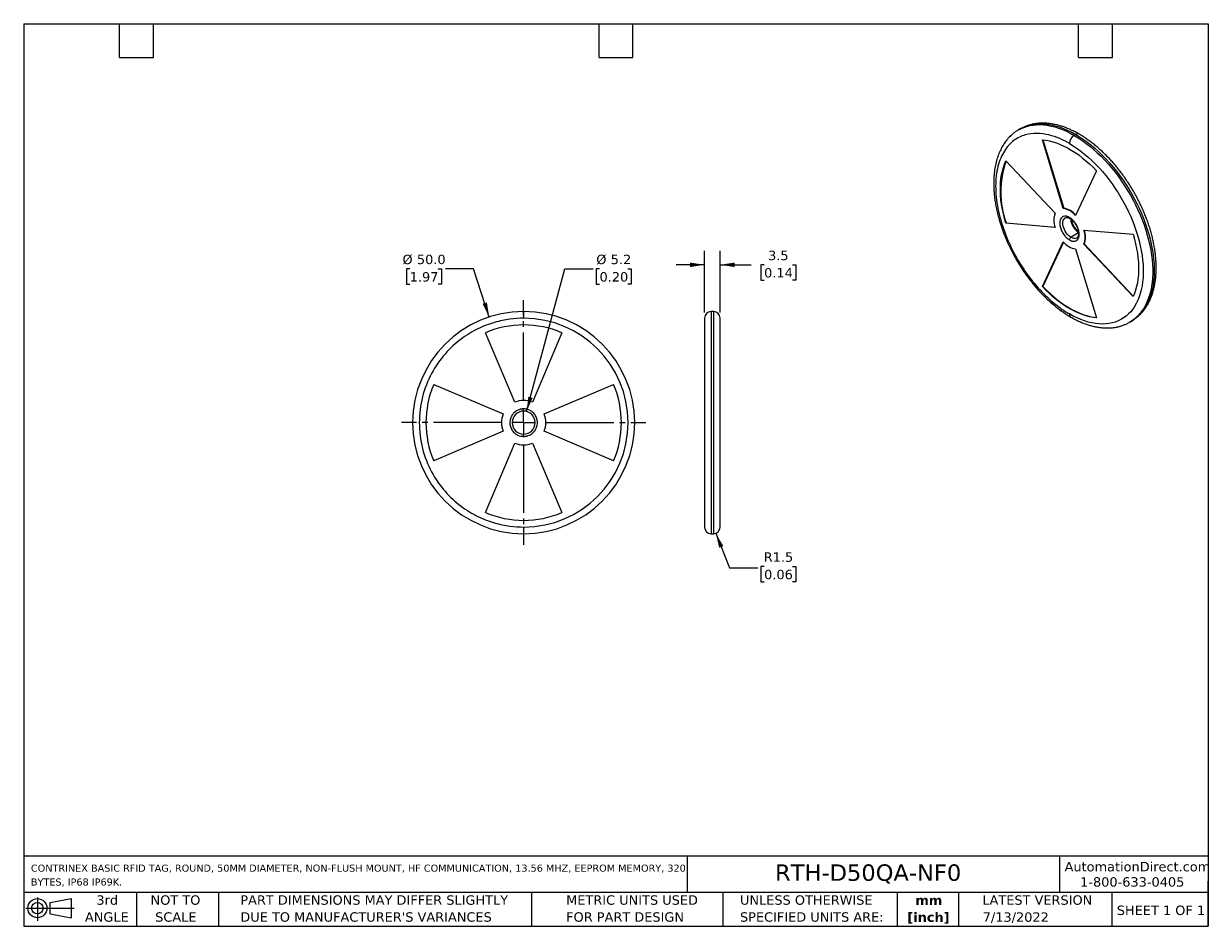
# Model space of a CAD drawing. Header units: millimetres. Extents: x 6 to 273, y 6 to 210.
import ezdxf

# ---------------------------------------------------------------- set-up
doc = ezdxf.new("R2010")
doc.units = ezdxf.units.MM
doc.linetypes.add('SLD-Center', pattern=[19.05, 15.24, -1.27, 1.27, -1.27])
doc.linetypes.add('SLD-Solid', pattern=[0])
doc.layers.add('CENTER', color=40, linetype='SLD-Center')
doc.layers.add('DIMENSIONS', color=140, linetype='SLD-Solid', lineweight=25)
doc.layers.add('TEXT', color=140, linetype='SLD-Solid', lineweight=25)
doc.styles.add('SLDTEXTSTYLE0', font='VERDANA.TTF')
doc.styles.add('SLDTEXTSTYLE1', font='VERDANAB.TTF')
doc.dimstyles.new('SLDDIMSTYLE0', dxfattribs={"dimtxt": 2.158008, "dimasz": 3.302, "dimexe": 0, "dimexo": 0.0625, "dimgap": 0.539502, "dimtad": 0, "dimtih": 1, "dimtoh": 1, "dimrnd": 1e-09, "dimzin": 4, "dimdsep": 46, "dimtxsty": 'SLDTEXTSTYLE0', "dimsah": 1, "dimcen": 0, "dimadec": 0, "dimazin": 1, "dimtfac": 1, "dimtofl": 0, "dimtmove": 0, "dimatfit": 3, "dimfxl": 0, "dimfrac": 2, "dimtolj": 1, "dimtzin": 12, "dimarcsym": 0})
doc.dimstyles.new('SLDDIMSTYLE1', dxfattribs={"dimtxt": 2.158008, "dimasz": 3.302, "dimexe": 0, "dimexo": 0.0625, "dimgap": 0.539502, "dimtad": 0, "dimtih": 1, "dimtoh": 1, "dimrnd": 1e-09, "dimzin": 12, "dimdsep": 46, "dimtxsty": 'SLDTEXTSTYLE0', "dimsah": 1, "dimcen": 0, "dimadec": 0, "dimazin": 3, "dimtfac": 1, "dimtofl": 0, "dimtmove": 0, "dimatfit": 3, "dimfxl": 0, "dimfrac": 2, "dimtolj": 1, "dimtzin": 12, "dimarcsym": 0})
doc.dimstyles.new('SLDDIMSTYLE2', dxfattribs={"dimtxt": 2.158008, "dimasz": 3.302, "dimexe": 0, "dimexo": 0.0625, "dimgap": 0.539502, "dimtad": 0, "dimtih": 1, "dimtoh": 1, "dimrnd": 1e-09, "dimzin": 12, "dimdsep": 46, "dimtxsty": 'SLDTEXTSTYLE0', "dimsah": 1, "dimcen": 0.09, "dimadec": 0, "dimazin": 3, "dimtfac": 1, "dimtmove": 0, "dimatfit": 0, "dimfxl": 0, "dimfrac": 2, "dimtolj": 1, "dimtzin": 12, "dimarcsym": 0})
doc.dimstyles.new('SLDDIMSTYLE3', dxfattribs={"dimtxt": 2.158008, "dimasz": 3.302, "dimexe": 0, "dimexo": 0.0625, "dimgap": 0.539502, "dimtad": 0, "dimtih": 1, "dimtoh": 1, "dimrnd": 1e-09, "dimzin": 12, "dimdsep": 46, "dimtxsty": 'SLDTEXTSTYLE0', "dimsah": 1, "dimcen": 0, "dimadec": 0, "dimazin": 3, "dimtfac": 1, "dimtofl": 0, "dimtmove": 0, "dimatfit": 3, "dimfxl": 0, "dimfrac": 2, "dimtolj": 1, "dimtzin": 12, "dimarcsym": 0})

# ---------------------------------------------------------------- blocks, each defined once
blk = doc.blocks.new('Block11')
at = {"color": 7, "linetype": 'SLD-Solid', "lineweight": 18}
for p, q in [((0, 2.88), (10.87, 2.88)), ((2.59, 5.31), (2.59, 0)), ((5.48, 4.17), (10.18, 5.03)), ((5.48, 1.6), (5.48, 4.17)), ((10.18, 5.03), (10.18, 0.73)), ((5.48, 1.6), (10.18, 0.73))]:
    blk.add_line(p, q, dxfattribs=at)
for radius in [2.15, 1.29]:
    blk.add_circle((2.59, 2.88), radius, dxfattribs=at)
blk = doc.blocks.new('Block12')
at = {"color": 7, "linetype": 'Continuous'}
blk.add_blockref('Block11', (0, 0), dxfattribs=at)
blk = doc.blocks.new('SW_NOTE_0')
at = {"layer": 'TEXT', "color": 0, "char_height": 1.5875, "attachment_point": 1, "style": 'SLDTEXTSTYLE0'}
for s, insert in [('CONTRINEX BASIC RFID TAG, ROUND, 50MM DIAMETER, NON-FLUSH MOUNT, HF COMMUNICATION, 13.56 MHZ, EEPROM MEMORY, 320 ', (0, 2.02)), ('BYTES, IP68 IP69K.', (0, -1.1))]:
    blk.add_mtext(s, dxfattribs=dict(at, insert=insert))
blk = doc.blocks.new('SW_NOTE_0_1')
at = {"layer": 'TEXT', "color": 0, "char_height": 2.117, "attachment_point": 2, "style": 'SLDTEXTSTYLE1'}
for s, insert in [('mm', (2.84, 2.69)), ('[inch]', (2.76, -1.13))]:
    blk.add_mtext(s, dxfattribs=dict(at, insert=insert))
blk = doc.blocks.new('SW_NOTE_0_2')
at = {"layer": 'TEXT', "color": 0, "char_height": 2.1167, "attachment_point": 1, "style": 'SLDTEXTSTYLE0'}
for s, insert in [('UNLESS OTHERWISE ', (0, 2.69)), ('SPECIFIED UNITS ARE:', (0, -1.13))]:
    blk.add_mtext(s, dxfattribs=dict(at, insert=insert))
blk = doc.blocks.new('SW_NOTE_0_3')
at = {"layer": 'TEXT', "color": 0, "char_height": 2.1167, "attachment_point": 1, "style": 'SLDTEXTSTYLE0'}
for s, insert in [('PART DIMENSIONS MAY DIFFER SLIGHTLY ', (0, 2.69)), ("DUE TO MANUFACTURER'S VARIANCES", (0, -1.13))]:
    blk.add_mtext(s, dxfattribs=dict(at, insert=insert))
blk = doc.blocks.new('SW_NOTE_0_4')
at = {"layer": 'TEXT', "color": 0, "char_height": 2.117, "attachment_point": 2, "style": 'SLDTEXTSTYLE0'}
for s, insert in [('NOT TO', (5.26, 2.69)), ('SCALE', (5.35, -1.13))]:
    blk.add_mtext(s, dxfattribs=dict(at, insert=insert))
blk = doc.blocks.new('SW_NOTE_0_5')
at = {"layer": 'TEXT', "color": 0, "char_height": 2.117, "attachment_point": 2, "style": 'SLDTEXTSTYLE0'}
for s, insert in [('3rd', (2.32, 2.69)), ('ANGLE', (2.22, -1.13))]:
    blk.add_mtext(s, dxfattribs=dict(at, insert=insert))
blk = doc.blocks.new('SW_NOTE_0_6')
at = {"layer": 'TEXT', "color": 0, "char_height": 2.1167, "attachment_point": 1, "style": 'SLDTEXTSTYLE0'}
for s, insert in [('METRIC UNITS USED ', (0, 2.69)), ('FOR PART DESIGN', (0, -1.13))]:
    blk.add_mtext(s, dxfattribs=dict(at, insert=insert))
blk = doc.blocks.new('_D')
at = {"layer": 'DIMENSIONS'}
for p, q in [((93.25, 154.36), (92.52, 154.36)), ((92.52, 154.36), (92.52, 150.93)), ((99.66, 154.36), (100.38, 154.36)), ((100.38, 154.36), (100.38, 150.93)), ((107.64, 154.36), (101.29, 154.36)), ((111.17, 143.51), (107.64, 154.36)), ((92.52, 150.93), (93.25, 150.93)), ((100.38, 150.93), (99.66, 150.93))]:
    blk.add_line(p, q, dxfattribs=at)
blk.add_solid([(111.17, 143.51), (110.63, 146.81), (109.67, 146.49)], dxfattribs=at)
at = {"layer": 'DIMENSIONS', "char_height": 2.117, "attachment_point": 1, "style": 'SLDTEXTSTYLE0'}
for s, insert in [('%%c', (91.62, 157.54)), ('50.0', (94.88, 157.54)), ('1.97', (93.25, 153.62))]:
    blk.add_mtext(s, dxfattribs=dict(at, insert=insert))
blk = doc.blocks.new('_D_1')
at = {"layer": 'DIMENSIONS'}
for p, q in [((119.58, 122.25), (128.19, 154.36)), ((128.19, 154.36), (134.54, 154.36)), ((135.99, 154.36), (135.26, 154.36)), ((135.26, 154.36), (135.26, 150.93)), ((142.4, 154.36), (143.13, 154.36)), ((143.13, 154.36), (143.13, 150.93)), ((135.26, 150.93), (135.99, 150.93)), ((143.13, 150.93), (142.4, 150.93))]:
    blk.add_line(p, q, dxfattribs=at)
blk.add_solid([(119.58, 122.25), (120.93, 125.31), (119.95, 125.57)], dxfattribs=at)
at = {"layer": 'DIMENSIONS', "char_height": 2.117, "attachment_point": 1, "style": 'SLDTEXTSTYLE0'}
for s, insert in [('%%c', (135.26, 157.54)), ('5.2', (138.52, 157.54)), ('0.20', (135.99, 153.62))]:
    blk.add_mtext(s, dxfattribs=dict(at, insert=insert))
blk = doc.blocks.new('SW_CENTERMARKSYMBOL_0')
at = {"layer": 'CENTER', "color": 0}
for p, q in [((0, 5.08), (0, 27.54)), ((-5.08, 0), (-27.54, 0)), ((0, 0), (-2.54, 0)), ((0, 0), (0, 2.54)), ((0, 0), (0, -2.54)), ((0, 0), (2.54, 0)), ((5.08, 0), (27.54, 0)), ((0, -5.08), (0, -27.54))]:
    blk.add_line(p, q, dxfattribs=at)
blk = doc.blocks.new('_D_2')
at = {"layer": 'DIMENSIONS'}
for p, q in [((159.63, 144.51), (159.63, 158.44)), ((163.13, 144.51), (163.13, 158.44)), ((159.63, 155.27), (153.28, 155.27)), ((163.13, 155.27), (170.12, 155.27)), ((173.05, 155.27), (172.32, 155.27)), ((172.32, 155.27), (172.32, 151.84)), ((179.46, 155.27), (180.18, 155.27)), ((180.18, 155.27), (180.18, 151.84)), ((172.32, 151.84), (173.05, 151.84)), ((180.18, 151.84), (179.46, 151.84))]:
    blk.add_line(p, q, dxfattribs=at)
for points in [[(159.63, 155.27), (156.33, 155.78), (156.33, 154.76)], [(163.13, 155.27), (166.44, 154.76), (166.44, 155.78)]]:
    blk.add_solid(points, dxfattribs=at)
at = {"layer": 'DIMENSIONS', "char_height": 2.117, "attachment_point": 1, "style": 'SLDTEXTSTYLE0'}
for s, insert in [('3.5', (173.94, 158.44)), ('0.14', (173.05, 154.53))]:
    blk.add_mtext(s, dxfattribs=dict(at, insert=insert))
blk = doc.blocks.new('_D_3')
at = {"layer": 'DIMENSIONS'}
for p, q in [((162.18, 94.84), (165.25, 87.05)), ((165.25, 87.05), (171.6, 87.05)), ((173.05, 87.35), (172.32, 87.35)), ((172.32, 87.35), (172.32, 83.92)), ((179.46, 87.35), (180.18, 87.35)), ((180.18, 87.35), (180.18, 83.92)), ((172.32, 83.92), (173.05, 83.92)), ((180.18, 83.92), (179.46, 83.92))]:
    blk.add_line(p, q, dxfattribs=at)
blk.add_solid([(162.18, 94.84), (162.92, 91.58), (163.86, 91.95)], dxfattribs=at)
at = {"layer": 'DIMENSIONS', "char_height": 2.117, "attachment_point": 1, "style": 'SLDTEXTSTYLE0'}
for s, insert in [('R1.5', (172.96, 90.53)), ('0.06', (173.05, 86.61))]:
    blk.add_mtext(s, dxfattribs=dict(at, insert=insert))

msp = doc.modelspace()

# ---------------------------------------------------------------- linework, layer by layer
for p, q in [((230.706, 185.855), (230.353, 185.651)), ((243.205, 184.618), (242.852, 184.414)), ((240.41, 167.943), (235.713, 183.433)), ((235.821, 183.423), (240.499, 167.995)), ((227.471, 178.673), (238.537, 166.862)), ((247.869, 176.415), (243.172, 166.348)), ((240.499, 167.995), (240.41, 167.943)), ((227.471, 164.635), (227.561, 164.687)), ((238.537, 163.671), (227.471, 164.635)), ((227.561, 164.687), (238.518, 163.733)), ((245.045, 163.104), (256.111, 162.14)), ((235.713, 150.361), (240.41, 160.427)), ((240.454, 160.381), (235.802, 150.413)), ((243.831, 162.443), (242.145, 161.469)), ((243.172, 158.832), (247.869, 143.343)), ((245.045, 159.914), (245.135, 159.966)), ((256.111, 148.102), (245.045, 159.914)), ((245.135, 159.966), (256.156, 148.201)), ((235.802, 150.413), (235.713, 150.361)), ((118.912, 144.737), (118.912, 143.237)), ((161.134, 144.737), (161.134, 94.737)), ((161.634, 144.737), (161.134, 144.737)), ((161.634, 144.737), (161.634, 94.737)), ((159.634, 143.237), (159.634, 96.237)), ((255.351, 142.349), (255.704, 142.553)), ((116.958, 124.34), (110.316, 139.988)), ((127.508, 139.988), (120.865, 124.34)), ((98.661, 128.333), (114.309, 121.691)), ((123.514, 121.691), (139.163, 128.333)), ((114.309, 117.784), (98.661, 111.141)), ((139.163, 111.141), (123.514, 117.784)), ((110.316, 99.486), (116.958, 115.135)), ((120.865, 115.135), (127.508, 99.486)), ((118.912, 96.237), (118.912, 94.737)), ((161.134, 94.737), (161.634, 94.737))]:
    msp.add_line(p, q)
at = {"flags": 128}
for points in [[(230.348, 185.649), (230.828, 185.906), (231.489, 186.198), (232.178, 186.434), (232.894, 186.615), (233.634, 186.74), (234.397, 186.808), (235.182, 186.82), (235.985, 186.775), (236.806, 186.673), (237.641, 186.515), (238.49, 186.301), (239.349, 186.031), (240.217, 185.707), (241.092, 185.328), (241.971, 184.897), (242.852, 184.414)], [(230.706, 185.855), (231.181, 186.11), (231.842, 186.402), (232.531, 186.638), (233.247, 186.819), (233.987, 186.944), (234.751, 187.012), (235.535, 187.024), (236.339, 186.979), (237.159, 186.877), (237.995, 186.719), (238.843, 186.505), (239.702, 186.235), (240.571, 185.911), (241.445, 185.532), (242.324, 185.101), (243.205, 184.618)], [(242.852, 184.414), (243.733, 183.88), (244.612, 183.296), (245.486, 182.665), (246.354, 181.987), (247.214, 181.264), (248.062, 180.499), (248.898, 179.692), (249.718, 178.847), (250.522, 177.964), (251.306, 177.047), (252.069, 176.098), (252.81, 175.118), (253.526, 174.111), (254.215, 173.078), (254.876, 172.023), (255.507, 170.948), (256.106, 169.856), (256.673, 168.749), (257.205, 167.63), (257.701, 166.503), (258.161, 165.369), (258.583, 164.232), (258.965, 163.094), (259.307, 161.958), (259.609, 160.828), (259.869, 159.705), (260.086, 158.593), (260.261, 157.495), (260.392, 156.413), (260.48, 155.349), (260.524, 154.307), (260.524, 153.289), (260.48, 152.298), (260.392, 151.336), (260.261, 150.405), (260.086, 149.508), (259.869, 148.648), (259.609, 147.825), (259.307, 147.043), (258.965, 146.302), (258.583, 145.606), (258.161, 144.955), (257.701, 144.352), (257.205, 143.798), (256.673, 143.294), (256.106, 142.841), (255.507, 142.441), (255.337, 142.341)], [(243.205, 184.618), (244.086, 184.084), (244.965, 183.5), (245.84, 182.869), (246.708, 182.191), (247.567, 181.468), (248.416, 180.703), (249.251, 179.896), (250.072, 179.051), (250.875, 178.168), (251.66, 177.251), (252.423, 176.302), (253.163, 175.322), (253.879, 174.315), (254.568, 173.282), (255.229, 172.227), (255.86, 171.152), (256.46, 170.06), (257.026, 168.953), (257.558, 167.835), (258.055, 166.707), (258.515, 165.573), (258.936, 164.436), (259.319, 163.298), (259.661, 162.162), (259.962, 161.032), (260.222, 159.909), (260.44, 158.797), (260.614, 157.699), (260.746, 156.617), (260.833, 155.553), (260.877, 154.511), (260.877, 153.493), (260.833, 152.502), (260.746, 151.54), (260.614, 150.609), (260.44, 149.713), (260.222, 148.852), (259.962, 148.029), (259.661, 147.247), (259.319, 146.506), (258.936, 145.81), (258.515, 145.16), (258.055, 144.556), (257.558, 144.002), (257.026, 143.498), (256.46, 143.045), (255.86, 142.645), (255.704, 142.553)], [(235.713, 183.433), (236.487, 183.337), (237.277, 183.185), (238.08, 182.975), (238.894, 182.71), (239.716, 182.389), (240.543, 182.014), (241.375, 181.586), (242.207, 181.105), (243.039, 180.574), (243.866, 179.993), (244.688, 179.365), (245.502, 178.691), (246.305, 177.973), (247.095, 177.214), (247.869, 176.415)], [(241.791, 182.577), (242.646, 182.057), (243.5, 181.488), (244.348, 180.872), (245.19, 180.209), (246.023, 179.501), (246.845, 178.75), (247.653, 177.959), (248.445, 177.129), (249.22, 176.263), (249.976, 175.363), (250.709, 174.43), (251.419, 173.469), (252.104, 172.481), (252.761, 171.468), (253.389, 170.435), (253.986, 169.382), (254.551, 168.314), (255.082, 167.232), (255.578, 166.141), (256.037, 165.042), (256.459, 163.939), (256.841, 162.834), (257.184, 161.731), (257.486, 160.632), (257.746, 159.54), (257.964, 158.459), (258.139, 157.391), (258.27, 156.338), (258.358, 155.305), (258.403, 154.292), (258.403, 153.304), (258.358, 152.343), (258.27, 151.411), (258.139, 150.51), (257.964, 149.644), (257.746, 148.814), (257.486, 148.023), (257.184, 147.273), (256.841, 146.565), (256.459, 145.902), (256.037, 145.286), (255.578, 144.717), (255.082, 144.198), (254.551, 143.73), (253.986, 143.313), (253.389, 142.951), (252.761, 142.642), (252.104, 142.388), (251.419, 142.19), (250.709, 142.048), (249.976, 141.963), (249.22, 141.935), (248.445, 141.963), (247.653, 142.049), (246.845, 142.191), (246.023, 142.389), (245.19, 142.643), (244.348, 142.951), (243.5, 143.314), (242.646, 143.731), (241.791, 144.199)], [(227.471, 164.635), (227.167, 165.706), (226.904, 166.77), (226.684, 167.824), (226.507, 168.866), (226.374, 169.891), (226.285, 170.899), (226.24, 171.884), (226.24, 172.846), (226.285, 173.78), (226.374, 174.685), (226.507, 175.557), (226.684, 176.394), (226.904, 177.194), (227.167, 177.955), (227.471, 178.673)], [(242.145, 161.469), (241.857, 161.661), (241.576, 161.901), (241.31, 162.182), (241.064, 162.498), (240.845, 162.841), (240.657, 163.203), (240.506, 163.574), (240.396, 163.945), (240.329, 164.308), (240.306, 164.653), (240.329, 164.972), (240.396, 165.257), (240.506, 165.501), (240.657, 165.698), (240.845, 165.844), (240.849, 165.846)], [(256.111, 162.14), (256.415, 161.07), (256.678, 160.006), (256.898, 158.952), (257.075, 157.91), (257.208, 156.884), (257.297, 155.877), (257.342, 154.891), (257.342, 153.93), (257.297, 152.996), (257.208, 152.091), (257.075, 151.219), (256.898, 150.382), (256.678, 149.582), (256.415, 148.821), (256.111, 148.102)], [(247.869, 143.343), (247.095, 143.438), (246.305, 143.591), (245.502, 143.8), (244.688, 144.066), (243.866, 144.386), (243.039, 144.762), (242.207, 145.19), (241.375, 145.671), (240.543, 146.202), (239.716, 146.783), (238.894, 147.411), (238.08, 148.085), (237.277, 148.802), (236.487, 149.562), (235.713, 150.361)], [(235.802, 150.413), (236.577, 149.614), (237.367, 148.854), (238.17, 148.136), (238.984, 147.463), (239.805, 146.834), (240.633, 146.254), (241.465, 145.723), (242.297, 145.242), (243.128, 144.813), (243.956, 144.438), (244.778, 144.118), (245.592, 143.852), (246.394, 143.643), (247.184, 143.49), (247.851, 143.405)], [(118.912, 122.337), (118.912, 122.347), (118.912, 122.375), (118.912, 122.422), (118.912, 122.484), (118.912, 122.56), (118.912, 122.646), (118.912, 122.74), (118.912, 122.837)], [(118.912, 116.637), (118.912, 116.735), (118.912, 116.829), (118.912, 116.915), (118.912, 116.991), (118.912, 117.053), (118.912, 117.099), (118.912, 117.128), (118.912, 117.137)]]:
    msp.add_lwpolyline(points, dxfattribs=at)
for centre, radius, start, end in [((244.094, 182.472), 2.305, 122.60548, 177.39452), ((243.645, 184.004), 0.755, 65.70866, 125.6162), ((247.013, 171.72), 20.684, 160.49582, 199.879), ((242.876, 165.267), 4.624, 159.81738, 200.18262), ((239.622, 163.388), 4.622, 39.81684, 80.18854), ((239.721, 163.467), 4.595, 40.43291, 80.24262), ((242.036, 165.892), 0.246, 173.68679, 235.14265), ((246.081, 165.865), 4.016, 184.25982, 235.79283), ((240.706, 161.509), 4.624, 339.81738, 20.18262), ((240.823, 161.556), 4.596, 339.76334, 19.56689), ((243.96, 163.387), 4.622, 219.81684, 260.18854), ((242.559, 160.822), 0.768, 122.60545, 177.39452), ((242.909, 162.556), 1.329, 234.88588, 293.67732), ((118.912, 119.737), 25, 90, 270), ((118.912, 119.737), 25, 270, 90), ((161.134, 143.237), 1.5, 90, 180), ((161.634, 143.237), 1.5, 360, 90), ((242.504, 144.108), 0.719, 172.74255, 235.95978), ((118.912, 119.737), 22, 67, 113), ((118.912, 119.737), 23.5, 270, 90), ((118.912, 119.737), 22, 157, 203), ((118.912, 119.737), 22, 337, 23), ((118.912, 119.737), 5, 67, 113), ((118.912, 119.737), 5, 157, 203), ((118.912, 119.737), 2.6, 90, 270), ((118.912, 119.737), 2.6, 270, 90), ((118.912, 119.737), 5, 337, 23), ((118.912, 119.737), 5, 247, 293), ((118.912, 119.737), 22, 247, 293), ((161.134, 96.237), 1.5, 180, 270), ((161.634, 96.237), 1.5, 270, 0)]:
    msp.add_arc(centre, radius, start, end)
for points, knots in [([(243.955, 184.692), (243.804, 184.778), (243.366, 185.027), (242.641, 185.402), (241.78, 185.802), (240.92, 186.152), (240.064, 186.452), (239.213, 186.7), (238.37, 186.896), (237.537, 187.04), (236.716, 187.129), (235.909, 187.165), (235.12, 187.148), (234.35, 187.077), (233.602, 186.954), (232.877, 186.778), (232.176, 186.553), (231.504, 186.273), (231.02, 186.041), (230.769, 185.888), (230.724, 185.86)], [0, 0, 0, 0, 0.0322618, 0.0932041, 0.1541733, 0.2151249, 0.2760269, 0.3368395, 0.397515, 0.4579994, 0.5182355, 0.5781669, 0.6377448, 0.6969336, 0.7557176, 0.814105, 0.8721297, 0.9298505, 0.9873471, 1, 1, 1, 1]), ([(230.353, 185.652), (230.118, 185.508), (229.673, 185.235), (229.095, 184.788), (228.623, 184.373), (228.251, 184.002), (227.954, 183.681), (227.574, 183.234), (227.104, 182.602), (226.545, 181.689), (226.022, 180.623), (225.559, 179.392), (225.19, 178.053), (224.958, 176.8), (224.826, 175.693), (224.761, 174.799), (224.734, 173.999), (224.734, 173.297), (224.751, 172.626), (224.792, 171.855), (224.872, 170.909), (225.013, 169.768), (225.222, 168.51), (225.5, 167.179), (225.878, 165.685), (226.379, 164.03), (227.025, 162.222), (227.778, 160.407), (228.623, 158.622), (229.539, 156.898), (230.512, 155.255), (231.527, 153.703), (232.686, 152.092), (234.012, 150.431), (235.53, 148.746), (237.114, 147.191), (238.748, 145.79), (240.412, 144.541), (241.539, 143.855), (242.102, 143.512)], [0, 0, 0, 0, 0.02126948, 0.04019339, 0.05662614, 0.07045672, 0.08175223, 0.09251379, 0.11832968, 0.14475712, 0.17563762, 0.20745124, 0.23990692, 0.27208769, 0.2933015, 0.31301161, 0.32964355, 0.34373762, 0.3566523, 0.37078399, 0.39053701, 0.41329189, 0.43809926, 0.46360772, 0.48974142, 0.52317497, 0.55731889, 0.59199505, 0.6264309, 0.66017141, 0.6931333, 0.7252467, 0.75645529, 0.79683282, 0.8374895, 0.87836507, 0.91900288, 0.95952938, 1, 1, 1, 1]), ([(241.791, 182.577), (241.099, 182.976), (240.363, 183.352), (238.808, 184.009), (237.989, 184.29), (236.287, 184.7), (235.404, 184.827), (233.614, 184.853), (232.707, 184.75), (230.935, 184.239), (230.07, 183.828), (228.473, 182.637), (227.742, 181.856), (226.516, 179.908), (226.021, 178.741), (225.35, 176.077), (225.174, 174.58), (225.174, 171.382), (225.35, 169.682), (226.021, 166.242), (226.516, 164.504), (227.742, 161.14), (228.473, 159.515), (230.07, 156.481), (230.935, 155.072), (232.707, 152.513), (233.614, 151.364), (235.404, 149.323), (236.287, 148.43), (237.989, 146.875), (238.808, 146.211), (240.363, 145.073), (241.099, 144.599), (241.791, 144.199)], [0, 0, 0, 0, 0.0625, 0.0625, 0.125, 0.125, 0.1875, 0.1875, 0.25, 0.25, 0.3125, 0.3125, 0.375, 0.375, 0.4375, 0.4375, 0.5, 0.5, 0.5625, 0.5625, 0.625, 0.625, 0.6875, 0.6875, 0.75, 0.75, 0.8125, 0.8125, 0.875, 0.875, 0.9375, 0.9375, 1, 1, 1, 1]), ([(255.686, 142.548), (255.848, 142.643), (256.217, 142.858), (256.759, 143.251), (257.316, 143.716), (257.841, 144.226), (258.333, 144.781), (258.791, 145.379), (259.215, 146.02), (259.602, 146.702), (259.953, 147.424), (260.266, 148.185), (260.539, 148.983), (260.773, 149.816), (260.967, 150.681), (261.119, 151.578), (261.23, 152.502), (261.3, 153.453), (261.328, 154.427), (261.315, 155.422), (261.261, 156.435), (261.166, 157.465), (261.031, 158.51), (260.856, 159.565), (260.642, 160.631), (260.389, 161.703), (260.098, 162.781), (259.77, 163.861), (259.406, 164.941), (259.006, 166.02), (258.571, 167.094), (258.103, 168.162), (257.603, 169.22), (257.071, 170.268), (256.509, 171.303), (255.918, 172.322), (255.3, 173.323), (254.654, 174.305), (253.984, 175.264), (253.291, 176.199), (252.575, 177.109), (251.838, 177.99), (251.082, 178.841), (250.308, 179.66), (249.519, 180.446), (248.715, 181.196), (247.897, 181.909), (247.069, 182.583), (246.231, 183.217), (245.385, 183.807), (244.625, 184.298), (244.147, 184.579), (243.955, 184.692)], [0, 0, 0, 0, 0.01504618, 0.03433834, 0.0536454, 0.07300117, 0.09243555, 0.11197258, 0.13162891, 0.15141317, 0.17132598, 0.19136085, 0.21150568, 0.23174466, 0.25206017, 0.27243455, 0.29285132, 0.31329603, 0.33375665, 0.35422339, 0.37468721, 0.39514344, 0.41558893, 0.43602183, 0.4564412, 0.47684687, 0.4972392, 0.51761895, 0.53798719, 0.55834517, 0.57869428, 0.59903602, 0.61937196, 0.63970368, 0.66003283, 0.68036105, 0.70068996, 0.72102072, 0.741355, 0.76169446, 0.78204079, 0.80239562, 0.82276058, 0.84313722, 0.86352702, 0.88393131, 0.90435122, 0.9247876, 0.94524087, 0.96571088, 0.98619671, 1, 1, 1, 1]), ([(241.791, 165.919), (241.749, 165.943), (241.665, 165.989), (241.54, 166.049), (241.415, 166.1), (241.292, 166.142), (241.17, 166.175), (240.887, 166.232), (240.536, 166.218), (240.232, 166.078), (239.98, 165.884), (239.757, 165.577), (239.615, 165.088), (239.592, 164.656), (239.612, 164.334), (239.672, 163.891), (239.861, 163.22), (240.285, 162.362), (240.731, 161.762), (241.086, 161.393), (241.316, 161.186), (241.552, 161.003), (241.711, 160.905), (241.791, 160.857)], [0, 0, 0, 0, 0.018306, 0.0366121, 0.0549182, 0.0732244, 0.0915307, 0.109837, 0.2031056, 0.2623909, 0.2875193, 0.3720915, 0.4510882, 0.5100428, 0.5395193, 0.5688021, 0.6662227, 0.7636375, 0.861052, 0.8957895, 0.9305271, 0.9652641, 1, 1, 1, 1]), ([(240.849, 165.841), (240.862, 165.85), (240.914, 165.886), (241.024, 165.914), (241.189, 165.927), (241.381, 165.904), (241.595, 165.84), (241.772, 165.759), (241.872, 165.703), (241.895, 165.69)], [0, 0, 0, 0, 0.0627259, 0.2602386, 0.4373388, 0.6060978, 0.7856945, 0.9510328, 1, 1, 1, 1]), ([(241.791, 160.857), (241.833, 160.833), (241.917, 160.786), (242.042, 160.727), (242.167, 160.676), (242.29, 160.633), (242.412, 160.6), (242.695, 160.544), (243.046, 160.558), (243.35, 160.697), (243.602, 160.892), (243.825, 161.198), (243.967, 161.688), (243.99, 162.119), (243.97, 162.442), (243.91, 162.884), (243.721, 163.556), (243.297, 164.413), (242.852, 165.013), (242.496, 165.383), (242.266, 165.59), (242.03, 165.773), (241.871, 165.87), (241.791, 165.919)], [0, 0, 0, 0, 0.01830605, 0.03661212, 0.05491823, 0.0732244, 0.09153065, 0.10983701, 0.20310562, 0.26239086, 0.2875193, 0.37209149, 0.45108819, 0.51004278, 0.53951928, 0.5688021, 0.66622275, 0.76363746, 0.86105199, 0.8957895, 0.93052708, 0.96526412, 1, 1, 1, 1]), ([(241.895, 165.689), (241.926, 165.671), (242.039, 165.605), (242.24, 165.459), (242.491, 165.24), (242.736, 164.983), (242.968, 164.694), (243.182, 164.38), (243.371, 164.047), (243.533, 163.703), (243.662, 163.357), (243.757, 163.016), (243.817, 162.69), (243.841, 162.385), (243.832, 162.11), (243.792, 161.871), (243.726, 161.673), (243.641, 161.518), (243.547, 161.407), (243.476, 161.363), (243.442, 161.342)], [0, 0, 0, 0, 0.0218042, 0.0790281, 0.1365962, 0.1945279, 0.2527729, 0.3112391, 0.3698185, 0.4283959, 0.486822, 0.5449831, 0.6027724, 0.6601059, 0.7169605, 0.7734533, 0.8299205, 0.8870327, 0.9464295, 1, 1, 1, 1]), ([(243.798, 162.768), (243.793, 162.772), (243.703, 162.837), (243.531, 163.001), (243.287, 163.26), (243.057, 163.553), (242.847, 163.87), (242.661, 164.205), (242.504, 164.55), (242.38, 164.895), (242.297, 165.194), (242.271, 165.368), (242.261, 165.435)], [0, 0, 0, 0, 0.00673337, 0.12071752, 0.23541542, 0.35071101, 0.46641525, 0.58231286, 0.69816439, 0.81368488, 0.92865047, 1, 1, 1, 1]), ([(118.912, 143.237), (117.932, 143.237), (116.891, 143.177), (114.693, 142.882), (113.535, 142.648), (111.128, 141.946), (109.88, 141.478), (107.348, 140.244), (106.065, 139.477), (103.558, 137.597), (102.335, 136.483), (100.077, 133.896), (99.044, 132.422), (97.309, 129.17), (96.609, 127.391), (95.66, 123.653), (95.412, 121.696), (95.412, 117.779), (95.66, 115.822), (96.609, 112.084), (97.309, 110.305), (99.044, 107.052), (100.077, 105.579), (102.335, 102.992), (103.558, 101.877), (106.065, 99.997), (107.348, 99.231), (109.88, 97.997), (111.128, 97.528), (113.535, 96.826), (114.693, 96.593), (116.891, 96.298), (117.932, 96.237), (118.912, 96.237)], [0, 0, 0, 0, 0.0625, 0.0625, 0.125, 0.125, 0.1875, 0.1875, 0.25, 0.25, 0.3125, 0.3125, 0.375, 0.375, 0.4375, 0.4375, 0.5, 0.5, 0.5625, 0.5625, 0.625, 0.625, 0.6875, 0.6875, 0.75, 0.75, 0.8125, 0.8125, 0.875, 0.875, 0.9375, 0.9375, 1, 1, 1, 1]), ([(163.134, 96.237), (163.134, 96.238), (163.134, 96.24), (163.134, 96.254), (163.134, 96.277), (163.134, 96.308), (163.134, 96.347), (163.134, 96.394), (163.134, 96.448), (163.134, 96.51), (163.134, 96.579), (163.134, 96.655), (163.134, 96.737), (163.134, 96.825), (163.134, 96.919), (163.134, 97.019), (163.134, 97.123), (163.134, 97.233), (163.134, 97.348), (163.134, 97.467), (163.134, 97.59), (163.134, 97.717), (163.134, 97.848), (163.134, 97.983), (163.134, 98.12), (163.134, 98.261), (163.134, 98.404), (163.134, 98.549), (163.134, 98.697), (163.134, 98.847), (163.134, 98.999), (163.134, 99.153), (163.134, 99.307), (163.134, 99.463), (163.134, 99.62), (163.134, 99.778), (163.134, 99.936), (163.134, 100.095), (163.134, 100.254), (163.134, 100.413), (163.134, 100.572), (163.134, 100.731), (163.134, 100.889), (163.134, 101.047), (163.134, 101.203), (163.134, 101.359), (163.134, 101.514), (163.134, 101.668), (163.134, 101.82), (163.134, 101.971), (163.134, 102.121), (163.134, 102.268), (163.134, 102.414), (163.134, 102.558), (163.134, 102.7), (163.134, 102.84), (163.134, 102.977), (163.134, 103.112), (163.134, 103.245), (163.134, 103.375), (163.134, 103.502), (163.134, 103.627), (163.134, 103.749), (163.134, 103.868), (163.134, 103.984), (163.134, 104.097), (163.134, 104.207), (163.134, 104.313), (163.134, 104.417), (163.134, 104.517), (163.134, 104.614), (163.134, 104.708), (163.134, 104.798), (163.134, 104.884), (163.134, 104.967), (163.134, 105.046), (163.134, 105.122), (163.134, 105.194), (163.134, 105.262), (163.134, 105.327), (163.134, 105.388), (163.134, 105.445), (163.134, 105.498), (163.134, 105.547), (163.134, 105.592), (163.134, 105.634), (163.134, 106.135), (163.134, 107.127), (163.134, 108.427), (163.134, 109.519), (163.134, 110.663), (163.134, 112.739), (163.134, 115.23), (163.134, 117.79), (163.134, 119.738), (163.134, 121.686), (163.134, 124.245), (163.134, 126.737), (163.134, 129.106), (163.134, 130.777), (163.134, 132.01), (163.134, 133.005), (163.134, 133.512), (163.134, 133.876), (163.134, 133.96), (163.134, 134.058), (163.134, 134.172), (163.134, 134.299), (163.134, 134.441), (163.134, 134.597), (163.134, 134.767), (163.134, 134.95), (163.134, 135.145), (163.134, 135.353), (163.134, 135.573), (163.134, 135.805), (163.134, 136.047), (163.134, 136.299), (163.134, 136.561), (163.134, 136.832), (163.134, 137.111), (163.134, 137.398), (163.134, 137.691), (163.134, 137.989), (163.134, 138.292), (163.134, 138.598), (163.134, 138.907), (163.134, 139.216), (163.134, 139.526), (163.134, 139.834), (163.134, 140.139), (163.134, 140.44), (163.134, 140.735), (163.134, 141.023), (163.134, 141.302), (163.134, 141.57), (163.134, 141.825), (163.134, 142.065), (163.134, 142.289), (163.134, 142.495), (163.134, 142.681), (163.134, 142.843), (163.134, 142.981), (163.134, 143.093), (163.134, 143.174), (163.134, 143.227), (163.134, 143.234), (163.134, 143.237)], [0, 0, 0, 0, 0.0063261, 0.0125844, 0.0187749, 0.0248977, 0.0309527, 0.03694, 0.0428596, 0.0487113, 0.0544953, 0.0602116, 0.0658601, 0.0714408, 0.0769538, 0.0823991, 0.0877765, 0.0930863, 0.0983282, 0.1035024, 0.1086089, 0.1136476, 0.1186185, 0.1235217, 0.1283571, 0.1331248, 0.1378247, 0.1424568, 0.1470212, 0.1515178, 0.1559467, 0.1603078, 0.1646012, 0.1688268, 0.1729847, 0.1770748, 0.1810971, 0.1850517, 0.1889385, 0.1927575, 0.1965089, 0.2001924, 0.2038082, 0.2073562, 0.2108365, 0.214249, 0.2175938, 0.2208708, 0.22408, 0.2272215, 0.2302952, 0.2333012, 0.2362394, 0.2391098, 0.2419125, 0.2446475, 0.2473146, 0.2499141, 0.2524457, 0.2549096, 0.2573058, 0.2596341, 0.2618948, 0.2640876, 0.2662127, 0.2682701, 0.2702597, 0.2721815, 0.2740356, 0.2758219, 0.2775404, 0.2791912, 0.2807743, 0.2822895, 0.2837371, 0.2851168, 0.2864288, 0.287673, 0.2888495, 0.2899582, 0.2909992, 0.2919724, 0.2928778, 0.2937155, 0.2944854, 0.2951876, 0.295822, 0.3199586, 0.3440949, 0.3569077, 0.36972, 0.39526, 0.4472575, 0.4736311, 0.5000041, 0.5264181, 0.5527441, 0.6047418, 0.6303253, 0.6559083, 0.6800749, 0.6882887, 0.7041788, 0.7053445, 0.7067687, 0.7084513, 0.7103925, 0.7125922, 0.7150504, 0.717767, 0.7207422, 0.7239759, 0.7274681, 0.7312187, 0.7352279, 0.7394956, 0.7440217, 0.7488063, 0.7538495, 0.7591511, 0.7647112, 0.7705298, 0.7766069, 0.7829425, 0.7895366, 0.7963891, 0.8035001, 0.8108696, 0.8184976, 0.8263841, 0.8345291, 0.8429325, 0.8515944, 0.8605147, 0.8696936, 0.8791309, 0.8888267, 0.8987809, 0.9089937, 0.9194648, 0.9301945, 0.9411826, 0.9524292, 0.9639342, 0.9756977, 0.9877196, 1, 1, 1, 1]), ([(242.102, 143.512), (242.253, 143.426), (242.691, 143.178), (243.416, 142.802), (244.277, 142.402), (245.137, 142.052), (245.993, 141.753), (246.844, 141.504), (247.687, 141.308), (248.52, 141.165), (249.341, 141.075), (250.147, 141.039), (250.937, 141.057), (251.707, 141.127), (252.455, 141.251), (253.18, 141.426), (253.881, 141.652), (254.553, 141.931), (255.037, 142.163), (255.288, 142.316), (255.333, 142.344)], [0, 0, 0, 0, 0.0322618, 0.0932041, 0.1541733, 0.2151249, 0.2760269, 0.3368395, 0.397515, 0.4579994, 0.5182355, 0.5781669, 0.6377448, 0.6969336, 0.7557176, 0.814105, 0.8721297, 0.9298505, 0.9873471, 1, 1, 1, 1]), ([(118.912, 122.837), (118.852, 122.836), (118.734, 122.834), (118.556, 122.819), (118.38, 122.793), (118.206, 122.758), (118.034, 122.712), (117.634, 122.582), (117.137, 122.316), (116.706, 121.93), (116.35, 121.514), (116.035, 120.981), (115.834, 120.281), (115.802, 119.736), (115.83, 119.355), (115.916, 118.856), (116.182, 118.167), (116.782, 117.417), (117.412, 116.997), (117.914, 116.795), (118.24, 116.705), (118.574, 116.648), (118.799, 116.641), (118.912, 116.637)], [0, 0, 0, 0, 0.018306, 0.0366121, 0.0549182, 0.0732244, 0.0915307, 0.109837, 0.2031056, 0.2623909, 0.2875193, 0.3720915, 0.4510882, 0.5100428, 0.5395193, 0.5688021, 0.6662227, 0.7636375, 0.861052, 0.8957895, 0.9305271, 0.9652641, 1, 1, 1, 1]), ([(118.912, 116.637), (118.971, 116.638), (119.09, 116.64), (119.267, 116.656), (119.443, 116.681), (119.617, 116.717), (119.79, 116.762), (120.19, 116.893), (120.686, 117.158), (121.117, 117.545), (121.473, 117.961), (121.788, 118.494), (121.989, 119.194), (122.022, 119.739), (121.993, 120.119), (121.908, 120.618), (121.641, 121.308), (121.041, 122.058), (120.411, 122.478), (119.909, 122.679), (119.583, 122.77), (119.249, 122.827), (119.024, 122.834), (118.912, 122.837)], [0, 0, 0, 0, 0.01830605, 0.03661212, 0.05491823, 0.0732244, 0.09153065, 0.10983701, 0.20310562, 0.26239086, 0.2875193, 0.37209149, 0.45108819, 0.51004278, 0.53951928, 0.5688021, 0.66622275, 0.76363746, 0.86105199, 0.8957895, 0.93052708, 0.96526412, 1, 1, 1, 1])]:
    msp.add_open_spline(points, degree=3, knots=knots)
at = {"layer": 'TEXT'}
for p, q in [((6.35, 209.55), (273.05, 209.55)), ((6.35, 209.55), (6.35, 6.35)), ((27.94, 201.93), (27.94, 209.55)), ((35.56, 201.93), (35.56, 209.55)), ((135.89, 201.93), (135.89, 209.55)), ((143.51, 201.93), (143.51, 209.55)), ((243.84, 201.93), (243.84, 209.55)), ((251.46, 201.93), (251.46, 209.55)), ((273.05, 209.55), (273.05, 6.35)), ((27.94, 201.93), (35.56, 201.93)), ((135.89, 201.93), (143.51, 201.93)), ((243.84, 201.93), (251.46, 201.93)), ((273.05, 22.126), (6.35, 22.126)), ((155.759, 22.126), (155.759, 13.97)), ((239.575, 22.126), (239.575, 13.97)), ((273.05, 6.35), (273.05, 16.51)), ((273.05, 13.97), (6.35, 13.97)), ((31.75, 13.97), (31.75, 6.35)), ((50.212, 13.97), (50.212, 6.35)), ((120.646, 13.97), (120.646, 6.35)), ((163.78, 13.97), (163.78, 6.35)), ((203.024, 13.97), (203.024, 6.35)), ((216.812, 13.97), (216.812, 6.35)), ((251.349, 13.97), (251.349, 6.35)), ((6.35, 6.35), (273.05, 6.35))]:
    msp.add_line(p, q, dxfattribs=at)

# ---------------------------------------------------------------- block references
at = {"layer": 'CENTER'}
msp.add_blockref('SW_CENTERMARKSYMBOL_0', (118.912, 119.737), dxfattribs=at)
at = {"layer": 'TEXT'}
for name, p in [('SW_NOTE_0', (7.966, 18.217)), ('SW_NOTE_0_5', (22.847, 10.635)), ('SW_NOTE_0_4', (35.257, 10.635)), ('SW_NOTE_0_3', (55.119, 10.635)), ('SW_NOTE_0_6', (128.478, 10.635)), ('SW_NOTE_0_2', (167.608, 10.635)), ('Block12', (6.838, 7.554)), ('SW_NOTE_0_1', (207.286, 10.592))]:
    msp.add_blockref(name, p, dxfattribs=at)

# ---------------------------------------------------------------- texts
at = {"layer": 'TEXT', "style": 'SLDTEXTSTYLE0'}
for s, insert, char_height, attachment_point in [('RTH-D50QA-NF0', (175.502, 20.292), 3.70417, 1), ('AutomationDirect.com', (240.695, 20.836), 2.11667, 1), ('1-800-633-0405', (244.192, 17.397), 2.11667, 1), ('LATEST VERSION', (234.552, 13.324), 2.11667, 2), ('SHEET 1 OF 1', (252.441, 11.011), 2.11667, 1), ('7/13/2022', (229.701, 9.484), 2.1167, 2)]:
    msp.add_mtext(s, dxfattribs=dict(at, insert=insert, char_height=char_height, attachment_point=attachment_point))

# ---------------------------------------------------------------- dimensions: what is measured, and where the dimension line sits
at = {"layer": 'DIMENSIONS'}
for p1, p2, dimstyle, picture, middle in [((126.651, 95.966), (111.172, 143.509), 'SLDDIMSTYLE0', '_D', (96.453, 154.364)), ((118.239, 117.226), (119.585, 122.249), 'SLDDIMSTYLE1', '_D_1', (139.196, 154.364))]:
    dim = msp.add_diameter_dim_2p(p1=p1, p2=p2, dimstyle=dimstyle, dxfattribs=at)
    dim.commit()
    dim.dimension.update_dxf_attribs({"geometry": picture, "text_midpoint": middle, "dimtype": 163})
dim = msp.add_linear_dim(base=(163.134, 155.269), p1=(159.634, 143.237), p2=(163.134, 143.237), dimstyle='SLDDIMSTYLE2', dxfattribs=at)
dim.commit()
dim.dimension.update_dxf_attribs({"geometry": '_D_2', "text_midpoint": (176.252, 155.269), "dimtype": 160})
dim = msp.add_radius_dim(center=(161.634, 96.237), mpoint=(162.183, 94.841), dimstyle='SLDDIMSTYLE3', dxfattribs=at)
dim.commit()
dim.dimension.update_dxf_attribs({"geometry": '_D_3', "text_midpoint": (176.252, 87.05), "dimtype": 164})

doc.saveas('drawing.dxf')
